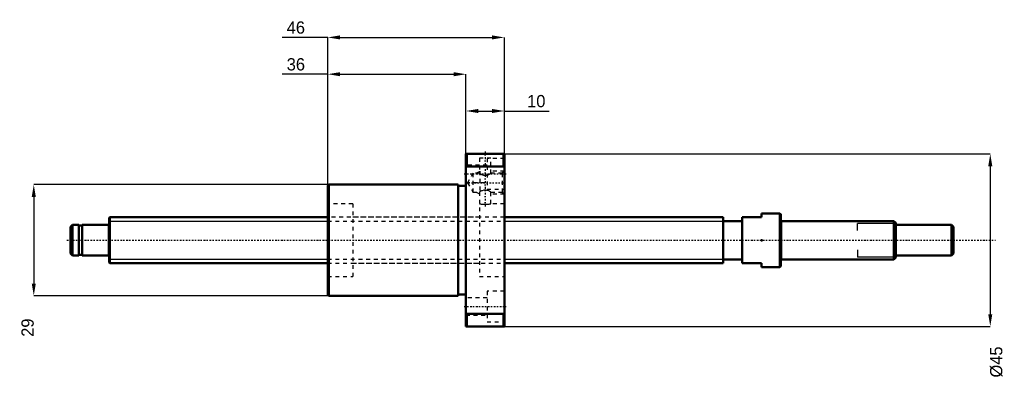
# Model space of a CAD drawing. Header units: millimetres. Extents: x -23 to 233, y -36 to 58.
import ezdxf

# ---------------------------------------------------------------- set-up
doc = ezdxf.new("R2010")
doc.units = ezdxf.units.MM
doc.linetypes.add('Center', pattern=[1.5, 0.45, -0.5, 0.05, -0.5])
doc.linetypes.add('Dashed', pattern=[2, 1, -1])
for name, color, linetype, lineweight in [('2d ConnectionPoints', 7, 'Continuous', 50), ('AM_0', 7, 'Continuous', 50), ('AM_4', 3, 'Continuous', 25), ('AM_5', 3, 'Continuous', 25), ('AM_7', 7, 'Center', 25), ('AM_9', 6, 'Dashed', 25)]:
    doc.layers.add(name, color=color, linetype=linetype, lineweight=lineweight)
doc.dimstyles.new('ISO-25', dxfattribs={"dimtxt": 2.5, "dimasz": 2.5, "dimexe": 1.25, "dimexo": 0.625, "dimtad": 1, "dimtxsty": 'Standard', "dimcen": 2.5, "dimadec": 0, "dimazin": 0, "dimtfac": 1, "dimtmove": 0, "dimatfit": 3, "dimfxl": 0, "dimarcsym": 0})

# ---------------------------------------------------------------- blocks, each defined once
blk = doc.blocks.new('1_BNK_1208_2_6RRG2_230LC7YRR0_Nut_0_in_BNK1208_2_6RRG2_230LC7Y_1030__4')
at = {"layer": 'AM_0'}
for p, q in [((103, 22.5), (93, 22.5)), ((93, 22.5), (93, -22.5)), ((93.25, 22.5), (93.25, 19.21)), ((102.75, 22.5), (102.75, 19.21)), ((103, 22.5), (103, -22.5)), ((93, 18.88), (93.25, 19.21)), ((93.25, 19.21), (102.75, 19.21)), ((102.75, 19.21), (103, 18.88)), ((57.25, 14.5), (57, 14.25)), ((57, 14.25), (57, -14.25)), ((91, 14.5), (57.25, 14.5)), ((57.25, 14.5), (57.25, -14.5)), ((91, 14.5), (91, -14.5)), ((93, 14.2), (91, 14.2)), ((57, -14.25), (57.25, -14.5)), ((57.25, -14.5), (91, -14.5)), ((91, -14.2), (93, -14.2)), ((93.25, -19.21), (93, -18.88)), ((93.25, -19.21), (93.25, -22.5)), ((102.75, -19.21), (93.25, -19.21)), ((103, -18.88), (102.75, -19.21)), ((102.75, -19.21), (102.75, -22.5)), ((93, -22.5), (103, -22.5))]:
    blk.add_line(p, q, dxfattribs=at)
at = {"layer": 'AM_5', "linetype": 'Dashed'}
for p, q in [((96.6, 18), (96.6, 12)), ((103, 18), (99.5, 18)), ((95.66, 17.46), (96.5, 17.94)), ((95.66, 12.54), (96.5, 12.06)), ((103, 12), (99.5, 12))]:
    blk.add_line(p, q, dxfattribs=at)
at = {"layer": 'AM_7'}
for p, q in [((98, 23.18), (98, 8.33)), ((92.5, 17.32), (103.5, 17.32)), ((92.92, 15), (103.48, 15)), ((92.5, -17.32), (103.5, -17.32))]:
    blk.add_line(p, q, dxfattribs=at)
at = {"layer": 'AM_9'}
for p, q in [((96.5, 22.5), (96.5, 22.4)), ((99.5, 22.4), (96.5, 22.4)), ((99.5, 21.4), (96.5, 21.4)), ((96.5, 21.4), (96.5, 17.46)), ((98.5, 21.32), (98.5, 13.32)), ((103, 21.32), (98.5, 21.32)), ((99.5, 22.4), (99.5, 22.5)), ((99.5, 17.46), (99.5, 21.4)), ((98.5, 19.57), (93, 19.57)), ((103, 18), (102.46, 17.46)), ((94.82, 17.46), (93.4, 15)), ((96.5, 17.46), (94.82, 17.46)), ((94.82, 17.46), (94.82, 12.54)), ((102.46, 17.46), (99.5, 17.46)), ((102.46, 17.46), (102.46, 12.54)), ((93, 15.07), (98.5, 15.07)), ((93.4, 15), (94.82, 12.54)), ((98.5, 13.32), (103, 13.32)), ((94.82, 12.54), (96.5, 12.54)), ((96.5, 12.54), (96.5, -9.5)), ((99.5, 9.5), (99.5, 12.54)), ((99.5, 12.54), (102.46, 12.54)), ((102.46, 12.54), (103, 12)), ((63.5, 9.5), (57, 9.5)), ((63.5, 9.5), (63.5, -9.5)), ((103, 9.5), (99.5, 9.5)), ((96.5, 6), (63.5, 6)), ((63.5, -6), (96.5, -6)), ((57, -9.5), (63.5, -9.5)), ((96.5, -9.5), (103, -9.5)), ((98.5, -15.07), (93, -15.07)), ((98.5, -13.32), (98.5, -21.32)), ((103, -13.32), (98.5, -13.32)), ((93, -19.57), (98.5, -19.57)), ((98.5, -21.32), (103, -21.32))]:
    blk.add_line(p, q, dxfattribs=at)
for points in [[(96.5, 17.46), (96.52, 17.45), (96.57, 17.42), (96.65, 17.37), (96.76, 17.31), (96.91, 17.23), (97.08, 17.15), (97.3, 17.07), (97.56, 17), (97.75, 16.96), (97.96, 16.95), (98.17, 16.96), (98.38, 16.98), (98.75, 17.09), (98.93, 17.16), (99.1, 17.24), (99.26, 17.32), (99.39, 17.39), (99.47, 17.44), (99.5, 17.46), (99.5, 17.46)], [(99.5, 12.54), (99.48, 12.55), (99.43, 12.58), (99.35, 12.63), (99.24, 12.69), (99.09, 12.77), (98.92, 12.85), (98.7, 12.93), (98.44, 13), (98.25, 13.04), (98.04, 13.05), (97.83, 13.04), (97.62, 13.02), (97.25, 12.91), (97.07, 12.84), (96.9, 12.76), (96.74, 12.68), (96.61, 12.61), (96.53, 12.56), (96.5, 12.54), (96.5, 12.54)], [(96.5, 9.5), (96.52, 9.5), (96.58, 9.49), (96.68, 9.47), (96.82, 9.45), (96.99, 9.43), (97.2, 9.42), (97.42, 9.4), (97.66, 9.39), (97.91, 9.38), (98.16, 9.38), (98.41, 9.39), (98.64, 9.4), (98.86, 9.42), (99.05, 9.44), (99.21, 9.46), (99.35, 9.48), (99.44, 9.49), (99.49, 9.5), (99.5, 9.5)]]:
    blk.add_lwpolyline(points, dxfattribs=at)
blk = doc.blocks.new('2_BNK_1208_2_6RRG2_230LC7Y_Shaft_0_in_BNK1208_2_6RRG2_230LC7Y_1030__4')
at = {"layer": 'AM_0'}
for p, q in [((0.2, 6), (0, 5.8)), ((0, 5.8), (0, -5.8)), ((57, 6), (0.2, 6)), ((0.2, 6), (0.2, -6)), ((160, 6), (103, 6)), ((160, 6), (160, -6)), ((165, 6), (170, 6)), ((165, 6), (165, -6)), ((174.8, 7), (170, 7)), ((170, 7), (170, 6)), ((174.8, 7), (174.8, -7)), ((175, 6.8), (174.8, 7)), ((175, 6.8), (175, -6.8)), ((-9.5, 4), (-10, 3.5)), ((-10, 3.5), (-10, -3.5)), ((-7.9, 4), (-9.5, 4)), ((-9.5, 4), (-9.5, -4)), ((-7.9, 4), (-7.9, -4)), ((-7, 3.8), (-7.9, 3.8)), ((-7, 4), (-7, -4)), ((-0.2, 4), (-7, 4)), ((165, 5), (160, 5)), ((204.5, 5), (175.2, 5)), ((205, 4.5), (204.5, 5)), ((204.5, 5), (204.5, -5)), ((205, 4.5), (205, -4.5)), ((219.5, 4), (205, 4)), ((220, 3.5), (219.5, 4)), ((219.5, 4), (219.5, -4)), ((220, 3.5), (220, -3.5)), ((-10, -3.5), (-9.5, -4)), ((-9.5, -4), (-7.9, -4)), ((-7.9, -3.8), (-7, -3.8)), ((-7, -4), (-0.2, -4)), ((160, -5), (165, -5)), ((175.2, -5), (204.5, -5)), ((204.5, -5), (205, -4.5)), ((205, -4), (219.5, -4)), ((219.5, -4), (220, -3.5)), ((0, -5.8), (0.2, -6)), ((0.2, -6), (57, -6)), ((103, -6), (160, -6)), ((170, -6), (165, -6)), ((170, -6), (170, -7)), ((170, -7), (174.8, -7)), ((174.8, -7), (175, -6.8))]:
    blk.add_line(p, q, dxfattribs=at)
for centre, start, end in [((175.2, 5.2), 180, 270), ((-0.2, 4.2), 270, 0), ((-0.2, -4.2), 360, 90), ((175.2, -5.2), 90, 180)]:
    blk.add_arc(centre, 0.2, start, end, dxfattribs=at)
at = {"layer": 'AM_4'}
for p, q in [((-0.2, 4), (-0.2, -4)), ((175.2, 5), (175.2, -5))]:
    blk.add_line(p, q, dxfattribs=at)
at = {"layer": 'AM_5'}
for p, q in [((0, 4.9265), (57, 4.9265)), ((103, 4.9265), (160, 4.9265)), ((160, 3), (160, 4.9265)), ((205, 4.3865), (195, 4.3865)), ((195, 2.5), (195, 4.3865)), ((195, -2.5), (195, -4.3865)), ((0, -4.9265), (57, -4.9265)), ((103, -4.9265), (160, -4.9265)), ((160, -3), (160, -4.9265)), ((205, -4.3865), (195, -4.3865))]:
    blk.add_line(p, q, dxfattribs=at)
at = {"layer": 'AM_5', "linetype": 'Dashed'}
for p, q in [((57, 4.9265), (103, 4.9265)), ((57, -4.9265), (103, -4.9265))]:
    blk.add_line(p, q, dxfattribs=at)
at = {"layer": 'AM_7'}
blk.add_line((-11, 0), (231, 0), dxfattribs=at)
at = {"layer": 'AM_9'}
for p, q in [((103, 6), (57, 6)), ((57, -6), (103, -6))]:
    blk.add_line(p, q, dxfattribs=at)
blk = doc.blocks.new('*D3')
at = {"layer": 'AM_5', "color": 0, "lineweight": -2}
for p, q in [((57.25, 14.5), (-19.6, 14.5)), ((-19.6, 11.3), (-19.6, -11.3)), ((57.25, -14.5), (-19.6, -14.5))]:
    blk.add_line(p, q, dxfattribs=at)
at = {"layer": 'AM_5', "color": 0}
for points in [[(-19.07, 11.3), (-20.13, 11.3), (-19.6, 14.5)], [(-20.13, -11.3), (-19.07, -11.3), (-19.6, -14.5)]]:
    blk.add_solid(points, dxfattribs=at)
at = {"layer": 'Defpoints', "color": 0}
for p in [(57.25, 14.5), (-19.6, -14.5), (57.25, -14.5)]:
    blk.add_point(p, dxfattribs=at)
at = {"layer": 'AM_5', "color": 0, "insert": (-21.2, -22.82), "char_height": 3.2, "attachment_point": 5, "rotation": 90}
blk.add_mtext('29', dxfattribs=at)
blk = doc.blocks.new('*D4')
at = {"layer": 'AM_5', "color": 0, "lineweight": -2}
for p, q in [((57, 43.3), (45.13, 43.3)), ((57, 14.25), (57, 43.3)), ((60.2, 43.3), (89.8, 43.3)), ((93, 22.5), (93, 43.3))]:
    blk.add_line(p, q, dxfattribs=at)
at = {"layer": 'AM_5', "color": 0}
for points in [[(60.2, 43.83), (60.2, 42.77), (57, 43.3)], [(89.8, 42.77), (89.8, 43.83), (93, 43.3)]]:
    blk.add_solid(points, dxfattribs=at)
at = {"layer": 'Defpoints', "color": 0}
for p in [(93, 43.3), (93, 22.5), (57, 14.25)]:
    blk.add_point(p, dxfattribs=at)
at = {"layer": 'AM_5', "color": 0, "insert": (48.68, 45.86), "char_height": 3.2, "attachment_point": 5}
blk.add_mtext('36', dxfattribs=at)
blk = doc.blocks.new('*D5')
at = {"layer": 'AM_5', "color": 0, "lineweight": -2}
for p, q in [((57, 52.9), (45.13, 52.9)), ((57, 14.25), (57, 52.9)), ((60.2, 52.9), (99.8, 52.9)), ((103, 22.5), (103, 52.9))]:
    blk.add_line(p, q, dxfattribs=at)
at = {"layer": 'AM_5', "color": 0}
for points in [[(60.2, 53.43), (60.2, 52.37), (57, 52.9)], [(99.8, 52.37), (99.8, 53.43), (103, 52.9)]]:
    blk.add_solid(points, dxfattribs=at)
at = {"layer": 'Defpoints', "color": 0}
for p in [(103, 52.9), (103, 22.5), (57, 14.25)]:
    blk.add_point(p, dxfattribs=at)
at = {"layer": 'AM_5', "color": 0, "insert": (48.68, 55.46), "char_height": 3.2, "attachment_point": 5}
blk.add_mtext('46', dxfattribs=at)
blk = doc.blocks.new('*D6')
at = {"layer": 'AM_5', "color": 0, "lineweight": -2}
for p, q in [((93, 22.5), (93, 33.7)), ((96.2, 33.7), (99.8, 33.7)), ((103, 22.5), (103, 33.7)), ((103, 33.7), (114.64, 33.7))]:
    blk.add_line(p, q, dxfattribs=at)
at = {"layer": 'AM_5', "color": 0}
for points in [[(96.2, 34.23), (96.2, 33.17), (93, 33.7)], [(99.8, 33.17), (99.8, 34.23), (103, 33.7)]]:
    blk.add_solid(points, dxfattribs=at)
at = {"layer": 'Defpoints', "color": 0}
for p in [(103, 33.7), (93, 22.5), (103, 22.5)]:
    blk.add_point(p, dxfattribs=at)
at = {"layer": 'AM_5', "color": 0, "insert": (111.32, 36.26), "char_height": 3.2, "attachment_point": 5}
blk.add_mtext('10', dxfattribs=at)
blk = doc.blocks.new('*D7')
at = {"layer": 'AM_5', "color": 0, "lineweight": -2}
for p, q in [((103, 22.5), (229.6, 22.5)), ((229.6, 19.3), (229.6, -19.3)), ((103, -22.5), (229.6, -22.5))]:
    blk.add_line(p, q, dxfattribs=at)
at = {"layer": 'AM_5', "color": 0}
for points in [[(230.13, 19.3), (229.07, 19.3), (229.6, 22.5)], [(229.07, -19.3), (230.13, -19.3), (229.6, -22.5)]]:
    blk.add_solid(points, dxfattribs=at)
at = {"layer": 'Defpoints', "color": 0}
for p in [(103, 22.5), (103, -22.5), (229.6, -22.5)]:
    blk.add_point(p, dxfattribs=at)
at = {"layer": 'AM_5', "color": 0, "insert": (231.2, -31.78), "char_height": 3.2, "attachment_point": 5, "rotation": 90}
blk.add_mtext('Ø45', dxfattribs=at)

msp = doc.modelspace()

# ---------------------------------------------------------------- linework, layer by layer
at = {"layer": '2d ConnectionPoints'}
for p in [(0, 0), (170, 0)]:
    msp.add_point(p, dxfattribs=at)

# ---------------------------------------------------------------- block references
for name in ['1_BNK_1208_2_6RRG2_230LC7YRR0_Nut_0_in_BNK1208_2_6RRG2_230LC7Y_1030__4', '2_BNK_1208_2_6RRG2_230LC7Y_Shaft_0_in_BNK1208_2_6RRG2_230LC7Y_1030__4']:
    msp.add_blockref(name, (0, 0))

# ---------------------------------------------------------------- dimensions: what is measured, and where the dimension line sits
at = {"layer": 'AM_5'}
for base, p1, p2, text, picture, middle in [((103, 52.9), (57, 14.25), (103, 22.5), '46', '*D5', (48.68, 52.9)), ((93, 43.3), (57, 14.25), (93, 22.5), '36', '*D4', (48.68, 43.3)), ((103, 33.7), (93, 22.5), (103, 22.5), '10', '*D6', (111.32, 33.7))]:
    dim = msp.add_linear_dim(base=base, p1=p1, p2=p2, text=text, dimstyle='ISO-25', override={"dimtxt": 3.2, "dimasz": 3.2, "dimexe": 0, "dimexo": 0, "dimgap": 0.96}, dxfattribs=at)
    dim.commit()
    dim.dimension.update_dxf_attribs({"geometry": picture, "text_midpoint": middle, "dimtype": 160})
for base, p1, p2, text, picture, middle in [((229.6, -22.5), (103, 22.5), (103, -22.5), 'Ø45', '*D7', (231.2, -31.78)), ((-19.6, -14.5), (57.25, 14.5), (57.25, -14.5), '29', '*D3', (-21.2, -22.82))]:
    dim = msp.add_linear_dim(base=base, p1=p1, p2=p2, angle=90, text=text, dimstyle='ISO-25', override={"dimtxt": 3.2, "dimasz": 3.2, "dimexe": 0, "dimexo": 0, "dimgap": 0.96}, dxfattribs=at)
    dim.commit()
    dim.dimension.update_dxf_attribs({"geometry": picture, "text_midpoint": middle, "dimtype": 160, "text_rotation": 90})

doc.saveas('drawing.dxf')
